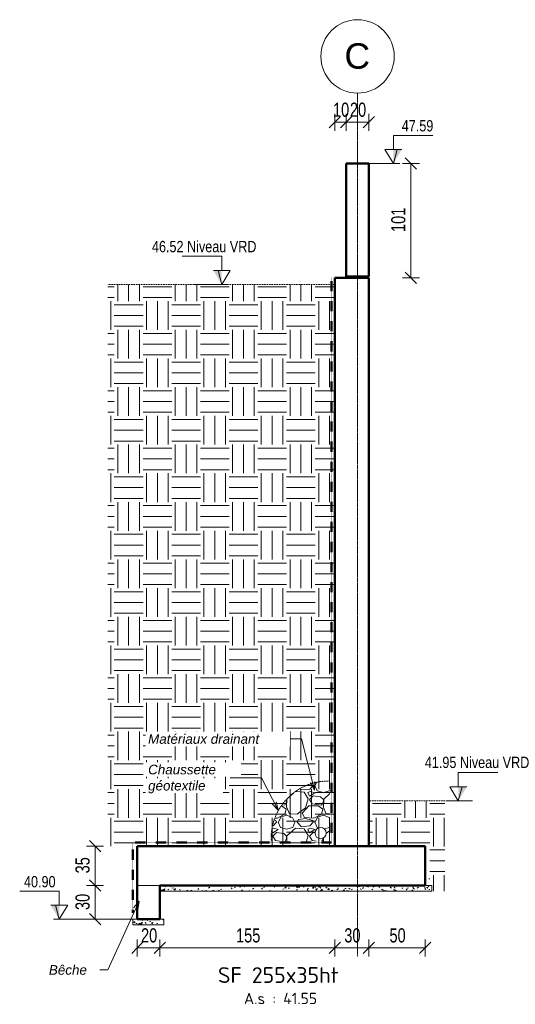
# Model space of a CAD drawing. Header units: millimetres. Extents: x 3690 to 285311, y -2348 to 78336.
# Tile 31 of 46: x 112275 to 116664, y 40149 to 48864. Entities that reach past the tile are written whole.
import ezdxf

# ---------------------------------------------------------------- set-up
doc = ezdxf.new("R2010")
doc.units = ezdxf.units.MM
for name, pattern in [('Ligne de quadrillage', [22.225, 12.7, -3.175, 3.175, -3.175]), ('tiret perso', [2.6, 1.3, -1.3]), ('tiret perso 2', [3, 1.5, -1.5])]:
    doc.linetypes.add(name, pattern=pattern)
for name, color, linetype, lineweight in [('A-ANNO-DIMS', 211, 'Continuous', 9), ('A-ANNO-DIMS-50', 211, 'Continuous', 9), ('A-DETL', 90, 'Continuous', 5), ('A-DETL-GENF', 92, 'Continuous', 5), ('A-DETL-THIN', 151, 'Continuous', 5), ('A-WALL', 113, 'Continuous', 9), ('G-ANNO-DIMS', 111, 'Continuous', 9), ('G-ANNO-TEXT', 231, 'Continuous', 9), ('S-FNDN', 32, 'Continuous', 9), ('S-FNDN-IDEN', 2, 'Continuous', 9), ('S-GRID', 1, 'Continuous', 9), ('S-GRID-IDEN', 1, 'Continuous', 9)]:
    doc.layers.add(name, color=color, linetype=linetype, lineweight=lineweight)
doc.styles.add('Arial Narrow_5', font='ARIALN.TTF', dxfattribs={"width": 0.9, "height": 125})
doc.styles.add('Arial_5', font='arial.ttf', dxfattribs={"height": 225})
doc.styles.add('Arial_6', font='arial.ttf', dxfattribs={"width": 0.8, "height": 100})
doc.styles.add('Arial_I_3', font='ariali.ttf', dxfattribs={"height": 85})
doc.styles.add('ISOCPEUR', font='isocpeur.ttf', dxfattribs={"height": 100})
doc.styles.add('ISOCPEUR_B', font='txt', dxfattribs={"height": 140})
doc.dimstyles.new('AB6_1_50_-_GB_3', dxfattribs={"dimscale": 304.8, "dimtxt": 127.928872, "dimasz": 0.328084, "dimexe": 0.246063, "dimexo": 0.0625, "dimgap": 0.04101, "dimtad": 1, "dimdec": 0, "dimlfac": 0.1, "dimdsep": 46, "dimtxsty": 'Arial Narrow_5', "dimblk1": 'OBLIQUE', "dimblk2": 'OBLIQUE', "dimsah": 1, "dimcen": 0.09, "dimazin": 0, "dimtfac": 1, "dimtdec": 4, "dimtix": 1, "dimtmove": 0, "dimatfit": 3, "dimfxl": 0.246063, "dimfxlon": 1, "dimtvp": 1, "dimtolj": 1, "dimtzin": 0, "dimarcsym": 2})
pattern_1 = [(0, (114636.6, 33958.4), (254, 254), [254, -254]), (0, (114636.6, 34053.65), (254, 254), [254, -254]), (0, (114636.6, 34148.9), (254, 254), [254, -254]), (90, (114668.36, 34180.65), (-254, 254), [254, -254]), (90, (114763.6, 34180.65), (-254, 254), [254, -254]), (90, (114858.86, 34180.65), (-254, 254), [254, -254])]

# ---------------------------------------------------------------- blocks, each defined once
blk = doc.blocks.new('Quadrillage - M_Extrémité de la ligne de quadrillage - Cercle-11575-107 variante')
at = {"layer": 'S-GRID-IDEN'}
blk.add_circle((-3938.1, 48538.7), 325, dxfattribs=at)
blk = doc.blocks.new('DIMBLOCK315-107 variante')
at = {"layer": 'A-ANNO-DIMS-50'}
for p, q in [((113316.5, 40647.9), (113316.5, 40722.9)), ((113516.5, 40647.9), (113516.5, 40722.9)), ((113316.5, 40647.9), (113516.5, 40647.9)), ((113316.5, 40647.9), (113316.5, 40572.9)), ((113516.5, 40647.9), (113516.5, 40572.9))]:
    blk.add_line(p, q, dxfattribs=at)
at = {"layer": 'A-ANNO-DIMS-50', "lineweight": 18}
for p, q in [((113316.5, 40647.9), (113366.5, 40697.9)), ((113516.5, 40647.9), (113566.5, 40697.9)), ((113316.5, 40647.9), (113266.5, 40597.9)), ((113516.5, 40647.9), (113466.5, 40597.9))]:
    blk.add_line(p, q, dxfattribs=at)
at = {"layer": 'A-ANNO-DIMS-50', "color": 0, "insert": (113349.5, 40822), "char_height": 125, "width": 160.825, "attachment_point": 1, "line_spacing_factor": 0.974696, "style": 'Arial Narrow_5'}
blk.add_mtext('20', dxfattribs=at)
blk = doc.blocks.new('_Oblique')
at = {"color": 0, "linetype": 'ByBlock', "lineweight": -2}
blk.add_line((-0.5, -0.5), (0.5, 0.5), dxfattribs=at)
blk = doc.blocks.new('DIMBLOCK316-107 variante')
at = {"layer": 'A-ANNO-DIMS-50'}
for p, q in [((113516.5, 40647.9), (113516.5, 40722.9)), ((115066.5, 40647.9), (115066.5, 40722.9)), ((113516.5, 40647.9), (115066.5, 40647.9)), ((113516.5, 40647.9), (113516.5, 40572.9)), ((115066.5, 40647.9), (115066.5, 40572.9))]:
    blk.add_line(p, q, dxfattribs=at)
at = {"layer": 'A-ANNO-DIMS-50', "lineweight": 18}
for p, q in [((113516.5, 40647.9), (113566.5, 40697.9)), ((115066.5, 40647.9), (115116.5, 40697.9)), ((113516.5, 40647.9), (113466.5, 40597.9)), ((115066.5, 40647.9), (115016.5, 40597.9))]:
    blk.add_line(p, q, dxfattribs=at)
at = {"layer": 'A-ANNO-DIMS-50', "color": 0, "insert": (114190.9, 40822), "char_height": 125, "width": 241.237, "attachment_point": 1, "line_spacing_factor": 0.974696, "style": 'Arial Narrow_5'}
blk.add_mtext('155', dxfattribs=at)
blk = doc.blocks.new('DIMBLOCK317-107 variante')
at = {"layer": 'A-ANNO-DIMS-50'}
for p, q in [((115066.5, 40647.9), (115066.5, 40722.9)), ((115366.5, 40647.9), (115366.5, 40722.9)), ((115066.5, 40647.9), (115366.5, 40647.9)), ((115066.5, 40647.9), (115066.5, 40572.9)), ((115366.5, 40647.9), (115366.5, 40572.9))]:
    blk.add_line(p, q, dxfattribs=at)
at = {"layer": 'A-ANNO-DIMS-50', "lineweight": 18}
for p, q in [((115066.5, 40647.9), (115116.5, 40697.9)), ((115366.5, 40647.9), (115416.5, 40697.9)), ((115066.5, 40647.9), (115016.5, 40597.9)), ((115366.5, 40647.9), (115316.5, 40597.9))]:
    blk.add_line(p, q, dxfattribs=at)
at = {"layer": 'A-ANNO-DIMS-50', "color": 0, "insert": (115149.5, 40822), "char_height": 125, "width": 160.825, "attachment_point": 1, "line_spacing_factor": 0.974696, "style": 'Arial Narrow_5'}
blk.add_mtext('30', dxfattribs=at)
blk = doc.blocks.new('DIMBLOCK318-107 variante')
at = {"layer": 'A-ANNO-DIMS-50'}
for p, q in [((115366.5, 40647.9), (115366.5, 40722.9)), ((115866.5, 40647.9), (115866.5, 40722.9)), ((115366.5, 40647.9), (115866.5, 40647.9)), ((115366.5, 40647.9), (115366.5, 40572.9)), ((115866.5, 40647.9), (115866.5, 40572.9))]:
    blk.add_line(p, q, dxfattribs=at)
at = {"layer": 'A-ANNO-DIMS-50', "lineweight": 18}
for p, q in [((115366.5, 40647.9), (115416.5, 40697.9)), ((115866.5, 40647.9), (115916.5, 40697.9)), ((115366.5, 40647.9), (115316.5, 40597.9)), ((115866.5, 40647.9), (115816.5, 40597.9))]:
    blk.add_line(p, q, dxfattribs=at)
at = {"layer": 'A-ANNO-DIMS-50', "color": 0, "insert": (115549.5, 40822), "char_height": 125, "width": 160.825, "attachment_point": 1, "line_spacing_factor": 0.974696, "style": 'Arial Narrow_5'}
blk.add_mtext('50', dxfattribs=at)
blk = doc.blocks.new('Cotes d_élévation - M_Cote d_élévation - Extérieur rempli-1422902-107 variante')
at = {"layer": 'G-ANNO-DIMS'}
blk.add_hatch(color=256, dxfattribs=at).paths.add_polyline_path([(-5139.8, 46520), (-5139.8, 46645), (-5214.8, 46645)])
for p, q in [((-5139.8, 46770), (-5489.8, 46770)), ((-5139.8, 46645), (-5139.8, 46770)), ((-5214.8, 46645), (-5139.8, 46645)), ((-5173.1, 46645), (-5139.8, 46520)), ((-5139.8, 46520), (-5064.8, 46645)), ((-5139.8, 46645), (-5064.8, 46645)), ((-5089.8, 46520), (-5189.8, 46520))]:
    blk.add_line(p, q, dxfattribs=at)
blk = doc.blocks.new('DIMBLOCK319-107 variante')
at = {"layer": 'A-ANNO-DIMS-50'}
for p, q in [((115738.8, 47590), (115663.8, 47590)), ((115738.8, 47590), (115738.8, 46580)), ((115738.8, 47590), (115813.8, 47590)), ((115738.8, 46580), (115663.8, 46580)), ((115738.8, 46580), (115813.8, 46580))]:
    blk.add_line(p, q, dxfattribs=at)
at = {"layer": 'A-ANNO-DIMS-50', "lineweight": 18}
for p, q in [((115738.8, 47590), (115688.8, 47640)), ((115738.8, 47590), (115788.8, 47540)), ((115738.8, 46580), (115688.8, 46630)), ((115738.8, 46580), (115788.8, 46530))]:
    blk.add_line(p, q, dxfattribs=at)
at = {"layer": 'A-ANNO-DIMS-50', "color": 0, "insert": (115564.7, 46984.5), "char_height": 125, "width": 241.237, "attachment_point": 1, "rotation": 90, "line_spacing_factor": 0.974696, "style": 'Arial Narrow_5'}
blk.add_mtext('101', dxfattribs=at)
blk = doc.blocks.new('DIMBLOCK320-107 variante')
at = {"layer": 'A-ANNO-DIMS-50'}
for p, q in [((115066.5, 47955.5), (115066.5, 48030.5)), ((115166.5, 47955.5), (115166.5, 48030.5)), ((115066.5, 47955.5), (115166.5, 47955.5)), ((115066.5, 47955.5), (115066.5, 47880.5)), ((115166.5, 47955.5), (115166.5, 47880.5))]:
    blk.add_line(p, q, dxfattribs=at)
at = {"layer": 'A-ANNO-DIMS-50', "lineweight": 18}
for p, q in [((115066.5, 47955.5), (115016.5, 47905.5)), ((115066.5, 47955.5), (115116.5, 48005.5)), ((115166.5, 47955.5), (115116.5, 47905.5)), ((115166.5, 47955.5), (115216.5, 48005.5))]:
    blk.add_line(p, q, dxfattribs=at)
at = {"layer": 'A-ANNO-DIMS-50', "color": 0, "insert": (115049.5, 48129.6), "char_height": 125, "width": 160.825, "attachment_point": 1, "line_spacing_factor": 0.974696, "style": 'Arial Narrow_5'}
blk.add_mtext('10', dxfattribs=at)
blk = doc.blocks.new('DIMBLOCK321-107 variante')
at = {"layer": 'A-ANNO-DIMS-50'}
for p, q in [((115166.5, 47955.5), (115166.5, 48030.5)), ((115366.5, 47955.5), (115366.5, 48030.5)), ((115166.5, 47955.5), (115366.5, 47955.5)), ((115166.5, 47955.5), (115166.5, 47880.5)), ((115366.5, 47955.5), (115366.5, 47880.5))]:
    blk.add_line(p, q, dxfattribs=at)
at = {"layer": 'A-ANNO-DIMS-50', "lineweight": 18}
for p, q in [((115166.5, 47955.5), (115116.5, 47905.5)), ((115166.5, 47955.5), (115216.5, 48005.5)), ((115366.5, 47955.5), (115316.5, 47905.5)), ((115366.5, 47955.5), (115416.5, 48005.5))]:
    blk.add_line(p, q, dxfattribs=at)
at = {"layer": 'A-ANNO-DIMS-50', "color": 0, "insert": (115199.5, 48129.6), "char_height": 125, "width": 160.825, "attachment_point": 1, "line_spacing_factor": 0.974696, "style": 'Arial Narrow_5'}
blk.add_mtext('20', dxfattribs=at)
blk = doc.blocks.new('DIMBLOCK322-107 variante')
at = {"layer": 'A-ANNO-DIMS-50', "lineweight": 18}
for p, q in [((112942.7, 41200), (112892.7, 41250)), ((112942.7, 41200), (112992.7, 41150)), ((112942.7, 40902.1), (112892.7, 40952.1)), ((112942.7, 40902.1), (112992.7, 40852.1))]:
    blk.add_line(p, q, dxfattribs=at)
at = {"layer": 'A-ANNO-DIMS-50'}
for p, q in [((112942.7, 41200), (112867.7, 41200)), ((112942.7, 40902.1), (112942.7, 41200)), ((112942.7, 41200), (113017.7, 41200)), ((112942.7, 40902.1), (112867.7, 40902.1)), ((112942.7, 40902.1), (113017.7, 40902.1))]:
    blk.add_line(p, q, dxfattribs=at)
at = {"layer": 'A-ANNO-DIMS-50', "color": 0, "insert": (112768.7, 40984.1), "char_height": 125, "width": 160.825, "attachment_point": 1, "rotation": 90, "line_spacing_factor": 0.974696, "style": 'Arial Narrow_5'}
blk.add_mtext('30', dxfattribs=at)
blk = doc.blocks.new('DIMBLOCK323-107 variante')
at = {"layer": 'A-ANNO-DIMS-50', "lineweight": 18}
for p, q in [((112942.7, 41550), (112892.7, 41600)), ((112942.7, 41550), (112992.7, 41500)), ((112942.7, 41200), (112892.7, 41250)), ((112942.7, 41200), (112992.7, 41150))]:
    blk.add_line(p, q, dxfattribs=at)
at = {"layer": 'A-ANNO-DIMS-50'}
for p, q in [((112942.7, 41550), (112867.7, 41550)), ((112942.7, 41200), (112942.7, 41550)), ((112942.7, 41550), (113017.7, 41550)), ((112942.7, 41200), (112867.7, 41200)), ((112942.7, 41200), (113017.7, 41200))]:
    blk.add_line(p, q, dxfattribs=at)
at = {"layer": 'A-ANNO-DIMS-50', "color": 0, "insert": (112768.7, 41308), "char_height": 125, "width": 160.825, "attachment_point": 1, "rotation": 90, "line_spacing_factor": 0.974696, "style": 'Arial Narrow_5'}
blk.add_mtext('35', dxfattribs=at)

msp = doc.modelspace()

# ---------------------------------------------------------------- hatches: boundary and pattern name
at = {"layer": 'A-DETL-GENF'}
h = msp.add_hatch(dxfattribs=at)
h.set_pattern_fill('FP_34', color=253, style=0, pattern_type=2)
h.set_pattern_definition(pattern_1)
h.paths.add_polyline_path([(113316.46, 41550), (115066.46, 41550), (115066.46, 46520), (113054.08, 46520), (113054.08, 41550)])
h = msp.add_hatch(dxfattribs=at)
h.set_pattern_fill('FP_33', color=9, style=0, pattern_type=2)
h.set_pattern_definition([(228.013, (114870.612, 34283.4), (-2599.98941, -2925.00984), [43.724, -4328.704]), (184.97, (114841.362, 34250.901), (3899.998583, 325.017967), [75.032, -7428.176]), (132.51, (114766.612, 34244.401), (3249.97174, -3575.025567), [52.906, -5237.71]), (267.274, (114639.862, 34163.151), (324.965065, 6500.00218), [68.327, -6764.406]), (292.834, (114636.612, 34094.901), (-1625.02353, 3899.990643), [67, -6633.046]), (357.274, (114662.612, 34033.151), (-6500.00218, 324.965065), [68.327, -6764.406]), (37.694, (114730.862, 34029.901), (-4225.013581, -3249.981511), [90.359, -8945.576]), (72.255, (114802.362, 34085.151), (2275.040384, 7149.986698), [85.309, -8445.554]), (121.43, (114828.362, 34166.401), (-2600.032596, 4224.98021), [68.559, -6787.324]), (175.236, (114792.612, 34224.9), (3574.99808, -325.02259), [78.27, -3835.248]), (222.397, (114714.612, 34231.401), (-3900.027101, -3574.969839), [101.221, -10020.847]), (138.814, (114961.612, 34159.9), (-2274.9972, 1950.00332), [34.548, -3420.249]), (171.469, (114935.612, 34182.651), (4224.996992, -650.017013), [65.727, -6506.991]), (225, (114870.61, 34192.4), (3e-14, -325.0004), [45.962, -413.657]), (203.199, (114847.86, 34231.4), (1624.99492, 650.01207), [24.751, -2450.375]), (291.801, (114825.11, 34221.65), (-324.9931, 975.00257), [35.003, -1715.175]), (30.964, (114838.11, 34189.15), (974.9974, 650.0042), [56.852, -1838.207]), (161.565, (114886.86, 34218.4), (649.9996, -325.0005), [41.11, -986.631]), (16.389, (114636.612, 34221.651), (3250.009097, 974.96952), [57.59, -5701.425]), (70.346, (114691.862, 34237.9), (-1300.01122, -3574.99629), [48.315, -4783.158]), (293.199, (114886.86, 34283.4), (-650.01207, 1624.99492), [49.502, -2425.624]), (343.61, (114906.362, 34237.901), (-3249.99208, 975.02624), [57.59, -5701.425]), (339.444, (114636.61, 34020.15), (-1625.0005, 649.99832), [55.536, -2721.265]), (294.775, (114688.612, 34000.65), (-1624.991074, 3575.003686), [46.533, -4606.759]), (66.801, (114890.11, 33958.4), (650.01207, 1624.99492), [49.502, -2425.624]), (17.354, (114909.612, 34003.901), (-4225.000216, -1299.997945), [54.48, -5393.513]), (69.444, (114730.86, 33958.4), (-649.99832, -1625.0005), [27.768, -2749.033]), (101.31, (114870.61, 33958.4), (-325.00186, 1299.99994), [16.572, -1640.609]), (165.964, (114867.36, 33974.65), (975.0014, -324.9958), [67, -1273.009]), (186.009, (114802.362, 33990.901), (3249.99973, 324.99991), [62.091, -6147.025]), (303.69, (114838.11, 34159.9), (-324.9989, 650.0003), [46.872, -1124.932]), (353.157, (114864.112, 34120.901), (5524.997455, -650.022255), [81.833, -8101.458]), (60.945, (114945.362, 34111.15), (-1300.01609, -2274.99125), [33.461, -3312.619]), (90, (114961.6, 34140.4), (-325, 325), [19.5, -305.5]), (120.256, (114795.862, 34000.65), (1299.982484, -2275.009625), [45.15, -4469.894]), (48.013, (114773.112, 34039.65), (2599.98941, 2925.00984), [87.448, -4284.979]), (0, (114831.6, 34104.65), (325, 325), [84.5, -240.5]), (325.305, (114916.112, 34104.65), (-3250.00572, 2274.991267), [51.387, -5087.314]), (254.055, (114958.36, 34075.4), (-324.99133, -1300.00268), [47.321, -2318.715]), (207.646, (114945.362, 34029.901), (-6174.99833, -3250.002177), [77.046, -7627.579]), (175.426, (114877.112, 33994.151), (-4224.999836, 325.005426), [81.51, -8069.449])])
h.paths.add_polyline_path([(115020.47, 41593.83), (115020.47, 42125.65), (114944.92, 42121.51), (114870.82, 42106.25), (114799.79, 42080.19), (114733.4, 42043.91), (114673.11, 41998.2), (114620.24, 41944.08), (114575.96, 41882.73), (114541.24, 41815.51), (114516.86, 41743.89), (114503.33, 41669.45), (114500.97, 41593.83)])
h.paths.add_polyline_path([(114939.9, 41614.62), (114926.96, 41616.32), (114914.9, 41621.31), (114904.54, 41629.26), (114896.6, 41639.62), (114891.6, 41651.68), (114889.9, 41664.62), (114891.6, 41677.56), (114896.6, 41689.62), (114904.54, 41699.97), (114914.9, 41707.92), (114926.96, 41712.91), (114939.9, 41714.62), (114952.84, 41712.91), (114964.9, 41707.92), (114975.25, 41699.97), (114983.2, 41689.62), (114988.19, 41677.56), (114989.9, 41664.62), (114988.19, 41651.68), (114983.2, 41639.62), (114975.25, 41629.26), (114964.9, 41621.31), (114952.84, 41616.32)])
h = msp.add_hatch(dxfattribs=at)
h.set_pattern_fill('FP_34', color=253, style=0, pattern_type=2)
h.set_pattern_definition(pattern_1)
h.paths.add_polyline_path([(115896.46, 41150), (116038.46, 41150), (116038.46, 41950), (115366.46, 41950), (115366.46, 41550), (115896.46, 41550)])
h = msp.add_hatch(dxfattribs=at)
h.set_pattern_fill('FP_35', style=0, pattern_type=2)
h.set_pattern_definition([(50, (99627.51, 26861.22), (136.6383, -11.95415), [14.287, -157.162]), (355, (99627.51, 26861.22), (-26.4328, 143.293), [12.573, -124.587]), (100.451, (99638.9, 26860.22), (110.2073, 131.33785), [12.573, -133.137]), (46.184, (99627.51, 26899.31), (203.3086, -31.5323), [21.431, -235.744]), (96.636, (99644.45, 26896.69), (178.052, 185.5712), [18.214, -200.352]), (351.184, (99627.51, 26899.31), (178.0533, 185.5696), [17.145, -188.595]), (21, (99646.56, 26889.79), (113.71107, -76.6989), [14.287, -157.162]), (326, (99646.56, 26889.79), (46.3515, 138.1404), [12.573, -124.587]), (71.451, (99656.04, 26883.4), (160.06335, 61.4411), [12.573, -133.137]), (37.5, (99627.513, 26861.215), (2.31655, 63.41591), [12.573, -111.633, 12.573, -115.062, -126.206]), (37.5, (99627.513, 26861.215), (2.31655, 63.41591), [-251.841, 12.573, -113.633]), (7.5, (99627.51, 26861.215), (50.11464, 75.13506), [12.573, -60.198, 12.573, -108.775, -48.101]), (7.5, (99627.51, 26861.215), (50.11464, 75.13506), [-194.119, 12.573, -35.528]), (327.5, (99585.03, 26861.215), (101.69342, -4.29674), [12.573, -35.052, 12.573, -136.017, -197.167]), (327.5, (99585.03, 26861.215), (101.69342, -4.29674), [-196.215, 12.573, -184.594]), (317.5, (99565.98, 26861.215), (111.0972, 19.0699), [12.573, -49.34, 12.573, -86.106, -140.018]), (317.5, (99565.98, 26861.215), (111.0972, 19.0699), [-160.592, 12.573, -127.445])])
h.paths.add_polyline_path([(115866.46, 41150), (115923.06, 41150), (115923.06, 41200), (113516.46, 41200), (113516.46, 41150)])
h = msp.add_hatch(dxfattribs=at)
h.set_pattern_fill('FP_36', style=0, pattern_type=2)
h.set_pattern_definition([(50, (99427.51, 26563.34), (136.6383, -11.95415), [14.287, -157.162]), (355, (99427.51, 26563.34), (-26.4328, 143.293), [12.573, -124.587]), (100.451, (99438.9, 26562.35), (110.2073, 131.33785), [12.573, -133.137]), (46.184, (99427.51, 26601.44), (203.3086, -31.5323), [21.431, -235.744]), (96.636, (99444.45, 26598.81), (178.052, 185.5712), [18.214, -200.352]), (351.184, (99427.51, 26601.44), (178.0533, 185.5696), [17.145, -188.595]), (21, (99446.56, 26591.92), (113.7111, -76.6989), [14.288, -157.163]), (326, (99446.56, 26591.92), (46.3515, 138.1404), [12.573, -124.587]), (71.451, (99456.04, 26585.53), (160.06335, 61.4411), [12.573, -133.137]), (37.5, (99427.513, 26563.34), (2.31655, 63.41591), [12.573, -111.633, 12.573, -115.062, -126.206]), (37.5, (99427.513, 26563.34), (2.31655, 63.41591), [-251.841, 12.573, -113.633]), (7.5, (99427.51, 26563.34), (50.11464, 75.13506), [12.573, -60.198, 12.573, -108.775, -48.101]), (7.5, (99427.51, 26563.34), (50.11464, 75.13506), [-194.119, 12.573, -35.528]), (327.5, (99385.03, 26563.34), (101.69258, -4.2962), [12.573, -35.052, 12.573, -136.017, -197.167]), (327.5, (99385.03, 26563.34), (101.69258, -4.2962), [-196.215, 12.573, -184.594]), (317.5, (99365.98, 26563.34), (111.0972, 19.0699), [12.573, -49.34, 12.573, -86.106, -140.018]), (317.5, (99365.98, 26563.34), (111.0972, 19.0699), [-160.592, 12.573, -127.445])])
h.paths.add_polyline_path([(113551.46, 40852.13), (113551.46, 40902.13), (113276.46, 40902.13), (113276.46, 40852.13)])

# ---------------------------------------------------------------- linework, layer by layer
at = {"layer": 'A-DETL', "linetype": 'tiret perso 2', "lineweight": 50}
for p, q in [((115036.46, 41580), (115036.46, 46580)), ((113276.46, 40960), (113276.46, 41580)), ((113276.46, 41580), (115036.46, 41580))]:
    msp.add_line(p, q, dxfattribs=at)
at = {"layer": 'A-DETL', "linetype": 'tiret perso'}
for p, q in [((115066.46, 46520), (113054.08, 46520)), ((116038.25, 41950), (115366.46, 41950))]:
    msp.add_line(p, q, dxfattribs=at)
at = {"layer": 'A-DETL'}
msp.add_circle((114939.9, 41664.62), 50, dxfattribs=at)
at = {"layer": 'A-DETL', "linetype": 'tiret perso'}
msp.add_arc((115010.49, 41615.75), 510, 88.87936, 182.463307, dxfattribs=at)
at = {"layer": 'A-DETL-THIN'}
for p, q in [((113516.46, 41200), (113516.46, 41150)), ((115923.06, 41200), (113516.46, 41200)), ((113516.46, 41150), (115923.06, 41150)), ((115923.06, 41150), (115923.06, 41200)), ((113276.46, 40902.13), (113276.46, 40852.13)), ((113551.46, 40902.13), (113276.46, 40902.13)), ((113551.46, 40852.13), (113551.46, 40902.13)), ((113276.46, 40852.13), (113551.46, 40852.13))]:
    msp.add_line(p, q, dxfattribs=at)
at = {"layer": 'A-WALL', "lineweight": 50}
for p, q in [((115366.46, 47590), (115166.46, 47590)), ((115166.46, 47590), (115166.46, 46590)), ((115366.46, 46590), (115366.46, 47590)), ((115066.46, 46580), (115066.46, 41550)), ((115366.46, 46580), (115066.46, 46580)), ((115166.46, 46590), (115366.46, 46590)), ((115366.46, 41550), (115366.46, 46580)), ((113316.46, 41200), (113316.46, 40902.13)), ((113516.46, 40902.13), (113516.46, 41200)), ((113316.46, 40902.13), (113516.46, 40902.13))]:
    msp.add_line(p, q, dxfattribs=at)
at = {"layer": 'G-ANNO-DIMS'}
for p, q in [((115366.46, 47590), (115641.89, 47590)), ((115641.89, 47590), (115583.65, 47590)), ((113817.22, 46520), (114004.26, 46520)), ((114004.26, 46520), (114064.78, 46520)), ((116048.8, 41950), (116285.35, 41950)), ((116285.35, 41950), (116158.82, 41950)), ((112590.02, 40902.13), (112624.86, 40902.13)), ((113319.72, 40902.13), (112590.02, 40902.13))]:
    msp.add_line(p, q, dxfattribs=at)
at = {"layer": 'G-ANNO-TEXT', "color": 50}
for p, q in [((114484.05, 42497.48), (114480.7, 42497.48)), ((114769.88, 42497.48), (114484.05, 42497.48)), ((114886.88, 42043.4), (114769.88, 42497.48)), ((114415.89, 42154.58), (114138.51, 42154.58)), ((114562.46, 41866.52), (114415.89, 42154.58)), ((114886.88, 42043.4), (114848.7, 42111.02)), ((114886.88, 42043.4), (114887.63, 42121.05)), ((114562.46, 41866.52), (114510.54, 41924.25)), ((114562.46, 41866.52), (114546.36, 41942.47)), ((113332.55, 41062.36), (113054.81, 40453.69)), ((113332.55, 41062.36), (113283.13, 41002.47)), ((113332.55, 41062.36), (113319.7, 40985.78)), ((113054.81, 40453.69), (112969.84, 40453.69))]:
    msp.add_line(p, q, dxfattribs=at)
at = {"layer": 'S-FNDN', "lineweight": 50}
for p, q in [((115866.46, 41550), (113316.46, 41550)), ((113316.46, 41550), (113316.46, 41200)), ((115866.46, 41200), (115866.46, 41550)), ((113516.46, 41200), (115866.46, 41200))]:
    msp.add_line(p, q, dxfattribs=at)
at = {"layer": 'S-FNDN'}
msp.add_line((113316.46, 41200), (113516.46, 41200), dxfattribs=at)
at = {"layer": 'S-GRID', "linetype": 'Ligne de quadrillage'}
msp.add_line((115266.46, 40575.91), (115266.46, 48213.68), dxfattribs=at)

# ---------------------------------------------------------------- block references
at = {"layer": 'G-ANNO-DIMS', "extrusion": (0, 0, -1)}
for p in [(-110443.87, 1070), (-111019.04, -4570)]:
    msp.add_blockref('Cotes d_élévation - M_Cote d_élévation - Extérieur rempli-1422902-107 variante', p, dxfattribs=at)
at = {"layer": 'G-ANNO-DIMS'}
for p in [(119204.56, 0), (117764.64, -5617.87)]:
    msp.add_blockref('Cotes d_élévation - M_Cote d_élévation - Extérieur rempli-1422902-107 variante', p, dxfattribs=at)
at = {"layer": 'S-GRID-IDEN'}
msp.add_blockref('Quadrillage - M_Extrémité de la ligne de quadrillage - Cercle-11575-107 variante', (119204.56, 0), dxfattribs=at)

# ---------------------------------------------------------------- texts
at = {"layer": 'G-ANNO-TEXT', "color": 7, "insert": (112533.58, 40496.19), "char_height": 85, "width": 428.9028, "attachment_point": 1, "style": 'Arial_I_3', "bg_fill": 3, "box_fill_scale": 1.25, "bg_fill_color": 256, "bg_fill_true_color": 13158600, "bg_fill_transparency": 0}
msp.add_mtext('Bêche', dxfattribs=at)
at = {"layer": 'S-FNDN-IDEN', "insert": (114030.71, 40478.15), "char_height": 140, "width": 1354.8519, "attachment_point": 1, "style": 'ISOCPEUR_B', "bg_fill": 3, "box_fill_scale": 1.25, "bg_fill_color": 256, "bg_fill_true_color": 13158600, "bg_fill_transparency": 0}
msp.add_mtext('SF 255x35ht', dxfattribs=at)
at = {"layer": 'S-FNDN-IDEN', "insert": (114260.71, 40251.13), "char_height": 100, "width": 797.6791, "attachment_point": 1, "style": 'ISOCPEUR'}
msp.add_mtext('A.s : 41.55', dxfattribs=at)

# ---------------------------------------------------------------- dimensions: what is measured, and where the dimension line sits
at = {"layer": 'A-ANNO-DIMS'}
for base, p1, p2, override, picture, middle in [((115166.46, 47955.52), (115066.46, 47880.52), (115166.46, 47880.52), {"dimpost": '<>', "dimfxl": 100}, 'DIMBLOCK320-107 variante', (115116.46, 48031.84)), ((115366.46, 47955.52), (115166.46, 47880.52), (115366.46, 47880.52), {"dimpost": '<>', "dimfxl": 200}, 'DIMBLOCK321-107 variante', (115266.46, 48031.84)), ((113516.46, 40647.93), (113316.46, 40722.93), (113516.46, 40722.93), {"dimpost": '<>', "dimfxl": 200}, 'DIMBLOCK315-107 variante', (113416.46, 40724.26)), ((115066.46, 40647.93), (113516.46, 40722.93), (115066.46, 40722.93), {"dimpost": '<>', "dimfxl": 1550}, 'DIMBLOCK316-107 variante', (114291.46, 40724.26)), ((115366.46, 40647.93), (115066.46, 40722.93), (115366.46, 40722.93), {"dimpost": '<>', "dimfxl": 300}, 'DIMBLOCK317-107 variante', (115216.46, 40724.26)), ((115866.46, 40647.93), (115366.46, 40722.93), (115866.46, 40722.93), {"dimpost": '<>', "dimfxl": 500}, 'DIMBLOCK318-107 variante', (115616.46, 40724.26))]:
    dim = msp.add_linear_dim(base=base, p1=p1, p2=p2, dimstyle='AB6_1_50_-_GB_3', override=override, dxfattribs=at)
    dim.commit()
    dim.dimension.update_dxf_attribs({"geometry": picture, "text_midpoint": middle})
for base, p1, p2, override, picture, middle in [((115738.8, 46580), (115663.8, 47590), (115663.8, 46580), {"dimpost": '<>', "dimfxl": 1010}, 'DIMBLOCK319-107 variante', (115662.48, 47085)), ((112942.7, 41550), (113017.7, 41200), (113017.7, 41550), {"dimpost": '<>', "dimfxl": 350}, 'DIMBLOCK323-107 variante', (112866.38, 41375)), ((112942.7, 41200), (113017.7, 40902.13), (113017.7, 41200), {"dimpost": '<>', "dimfxl": 297.874219}, 'DIMBLOCK322-107 variante', (112866.38, 41051.06))]:
    dim = msp.add_linear_dim(base=base, p1=p1, p2=p2, angle=90, dimstyle='AB6_1_50_-_GB_3', override=override, dxfattribs=at)
    dim.commit()
    dim.dimension.update_dxf_attribs({"geometry": picture, "text_midpoint": middle})

# ---------------------------------------------------------------- next in the draw order: texts
at = {"layer": 'G-ANNO-DIMS', "char_height": 100, "attachment_point": 1, "line_spacing_factor": 0.941778, "style": 'Arial_6', "bg_fill": 3, "box_fill_scale": 1.25, "bg_fill_color": 256, "bg_fill_true_color": 13158600, "bg_fill_transparency": 0}
for s, insert, width in [('47.59', (115658.07, 47974.92), 330.5503), ('46.52 Niveau VRD', (113446.05, 46905.69), 1094.4887), ('41.95 Niveau VRD', (115862.32, 42340.59), 1094.4887), ('40.90', (112312.94, 41284.59), 330.5503)]:
    msp.add_mtext(s, dxfattribs=dict(at, insert=insert, width=width))
at = {"layer": 'G-ANNO-TEXT', "color": 7, "char_height": 85, "attachment_point": 1, "style": 'Arial_I_3', "bg_fill": 3, "box_fill_scale": 1.25, "bg_fill_color": 256, "bg_fill_true_color": 13158600, "bg_fill_transparency": 0}
for s, insert, width in [('Matériaux drainant', (113412.05, 42539.98), 1234.5988), ('Chaussette ', (113412.05, 42269.39), 801.6875)]:
    msp.add_mtext(s, dxfattribs=dict(at, insert=insert, width=width))
at = {"layer": 'S-GRID-IDEN', "insert": (115150.65, 48654.97), "char_height": 225, "width": 276.5822, "attachment_point": 1, "style": 'Arial_5', "bg_fill": 3, "box_fill_scale": 1.25, "bg_fill_color": 256, "bg_fill_true_color": 13158600, "bg_fill_transparency": 0}
msp.add_mtext('C', dxfattribs=at)

# ---------------------------------------------------------------- next in the draw order: texts
at = {"layer": 'G-ANNO-TEXT', "color": 7, "insert": (113412.05, 42127.17), "char_height": 85, "width": 641.35, "attachment_point": 1, "style": 'Arial_I_3', "bg_fill": 3, "box_fill_scale": 1.25, "bg_fill_color": 256, "bg_fill_true_color": 13158600, "bg_fill_transparency": 0}
msp.add_mtext('géotextile', dxfattribs=at)

doc.saveas('drawing.dxf')
